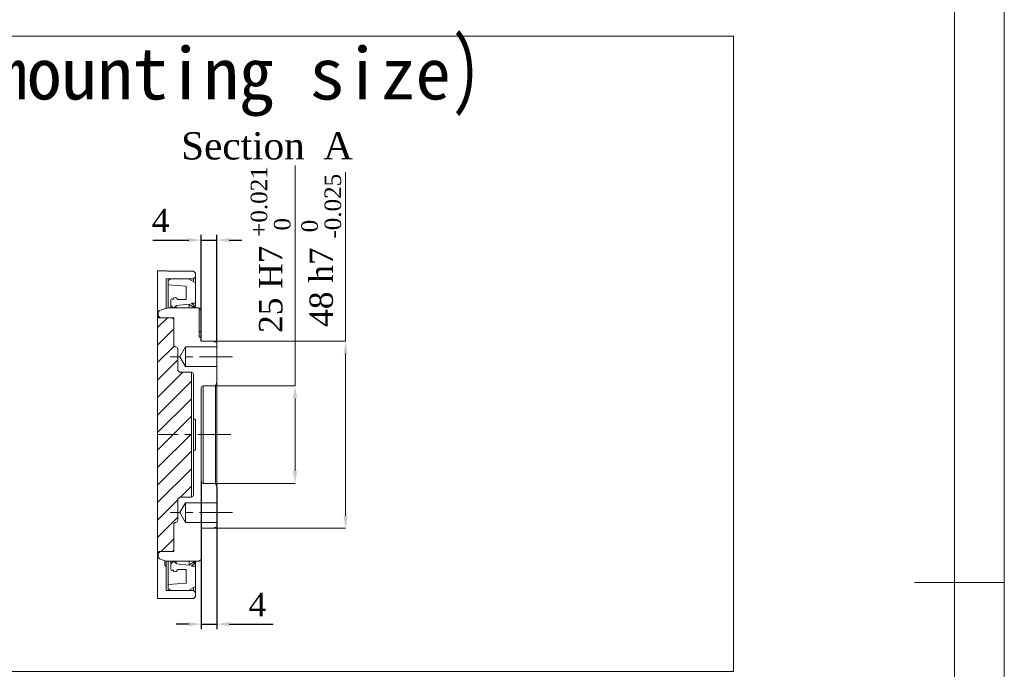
# Model space of a CAD drawing. Header units: millimetres. Extents: x 739 to 2419, y 424 to 1092.
# Tile 49 of 59: x 2229 to 2419, y 790 to 915. Entities that reach past the tile are written whole.
import ezdxf

# ---------------------------------------------------------------- set-up
doc = ezdxf.new("R2010")
doc.units = ezdxf.units.MM
doc.header["$PDSIZE"] = -1
doc.linetypes.add('CENTERX2', pattern=[20.32, 12.7, -2.54, 2.54, -2.54])
for name, color, linetype in [('2细线层', 4, 'Continuous'), ('5剖面线层', 2, 'Continuous'), ('6文字层', 3, 'Continuous')]:
    doc.layers.add(name, color=color, linetype=linetype)
doc.layers.add('5', color=7, linetype='Continuous', lineweight=35)
doc.styles.add('PC_TEXTSTYLE', font='ISOCP.SHX', dxfattribs={"width": 0.707, "bigfont": 'GBCBIG.SHX'})
doc.styles.add('SLDTEXTSTYLE0', font='TXT', dxfattribs={"width": 0.7})
doc.styles.get("Standard").update_dxf_attribs({"font": 'times.ttf'})
doc.dimstyles.new('ISO-25', dxfattribs={"dimtxt": 3.5, "dimasz": 2.5, "dimexe": 1.25, "dimexo": 0.625, "dimtad": 1, "dimdec": 0, "dimlfac": 6.8399, "dimtxsty": 'Standard', "dimcen": 2.5, "dimadec": 0, "dimazin": 0, "dimtfac": 1, "dimtmove": 0, "dimatfit": 3, "dimfxl": 1, "dimarcsym": 0})
doc.dimstyles.new('SLDDIMSTYLE3', dxfattribs={"dimtxt": 3.5, "dimasz": 2.4, "dimexe": 0, "dimexo": 0.0625, "dimgap": 0.875, "dimtad": 2, "dimlfac": 2, "dimrnd": 1e-09, "dimzin": 12, "dimdsep": 46, "dimtxsty": 'SLDTEXTSTYLE0', "dimsah": 1, "dimcen": 0.09, "dimadec": 0, "dimazin": 3, "dimtfac": 1, "dimtdec": 3, "dimtofl": 0, "dimtmove": 0, "dimatfit": 3, "dimfxl": 1, "dimfrac": 2, "dimtolj": 1, "dimtzin": 12, "dimlwd": 5, "dimlwe": 5, "dimarcsym": 0})

# ---------------------------------------------------------------- blocks, each defined once
blk = doc.blocks.new('*D133')
at = {"layer": '5', "color": 0, "lineweight": 5}
for p, q in [((2282.13, 844.58), (2282.13, 887.02)), ((2266.86, 844.58), (2282.13, 844.58)), ((2282.13, 828.23), (2282.13, 842.18)), ((2266.86, 825.83), (2282.13, 825.83))]:
    blk.add_line(p, q, dxfattribs=at)
at = {"layer": '5', "color": 0}
for points in [[(2282.53, 842.18), (2281.73, 842.18), (2282.13, 844.58)], [(2281.73, 828.23), (2282.53, 828.23), (2282.13, 825.83)]]:
    blk.add_solid(points, dxfattribs=at)
at = {"layer": 'Defpoints', "color": 0}
for p in [(2266.79, 844.58), (2282.13, 844.58), (2266.79, 825.83)]:
    blk.add_point(p, dxfattribs=at)
at = {"layer": '5', "color": 0, "lineweight": 5, "insert": (2277.43, 870.82), "char_height": 4.5, "attachment_point": 5, "rotation": 90}
blk.add_mtext('\\A1;{\\A1;25{}{{\\C3; H7 {\\H2x;}{\\A2;\\C2;\\H0.71x;\\S+0.021^  0;}}}}', dxfattribs=at)
blk = doc.blocks.new('*D134')
at = {"layer": '5', "color": 0, "lineweight": 5}
for p, q in [((2291.86, 853.2), (2291.86, 885.74)), ((2266.38, 853.2), (2291.86, 853.2)), ((2291.86, 819.6), (2291.86, 850.8)), ((2266.38, 817.2), (2291.86, 817.2))]:
    blk.add_line(p, q, dxfattribs=at)
at = {"layer": '5', "color": 0}
for points in [[(2292.26, 850.8), (2291.46, 850.8), (2291.86, 853.2)], [(2291.46, 819.6), (2292.26, 819.6), (2291.86, 817.2)]]:
    blk.add_solid(points, dxfattribs=at)
at = {"layer": 'Defpoints', "color": 0}
for p in [(2266.32, 853.2), (2291.86, 853.2), (2266.32, 817.2)]:
    blk.add_point(p, dxfattribs=at)
at = {"layer": '5', "color": 0, "lineweight": 5, "insert": (2287.16, 870.67), "char_height": 4.5, "attachment_point": 5, "rotation": 90}
blk.add_mtext('\\A1;{\\A1;48{}{{\\C3; h7 {\\H2x;}{\\A2;\\C2;\\H0.71x;\\S 0^ -0.025;}}}}', dxfattribs=at)
blk = doc.blocks.new('*D135')
at = {"color": 0, "lineweight": -2}
for p, q in [((2264.07, 853.2), (2264.07, 873.65)), ((2267.07, 852.93), (2267.07, 873.65)), ((2254.75, 872.65), (2259.27, 872.65)), ((2259.27, 872.65), (2261.67, 872.65)), ((2264.07, 872.65), (2267.07, 872.65)), ((2269.47, 872.65), (2271.87, 872.65))]:
    blk.add_line(p, q, dxfattribs=at)
at = {"color": 0}
for points in [[(2261.67, 872.25), (2261.67, 873.05), (2264.07, 872.65)], [(2269.47, 873.05), (2269.47, 872.25), (2267.07, 872.65)]]:
    blk.add_solid(points, dxfattribs=at)
at = {"layer": 'Defpoints', "color": 0}
for p in [(2267.07, 872.65), (2264.07, 853.2), (2267.07, 852.93)]:
    blk.add_point(p, dxfattribs=at)
at = {"color": 0, "lineweight": 5, "insert": (2256.25, 876.43), "char_height": 4.5, "attachment_point": 5}
blk.add_mtext('4', dxfattribs=at)
blk = doc.blocks.new('*D136')
at = {"color": 0, "lineweight": -2}
for p, q in [((2264.07, 826.2), (2264.07, 797.74)), ((2267.07, 825.08), (2267.07, 797.74)), ((2261.67, 798.74), (2259.27, 798.74)), ((2264.07, 798.74), (2267.07, 798.74)), ((2269.47, 798.74), (2277.9, 798.74))]:
    blk.add_line(p, q, dxfattribs=at)
at = {"color": 0}
for points in [[(2261.67, 798.34), (2261.67, 799.14), (2264.07, 798.74)], [(2269.47, 799.14), (2269.47, 798.34), (2267.07, 798.74)]]:
    blk.add_solid(points, dxfattribs=at)
at = {"layer": 'Defpoints', "color": 0}
for p in [(2264.07, 826.2), (2267.07, 825.08), (2267.07, 798.74)]:
    blk.add_point(p, dxfattribs=at)
at = {"color": 0, "lineweight": 5, "insert": (2274.88, 802.51), "char_height": 4.5, "attachment_point": 5}
blk.add_mtext('4', dxfattribs=at)

msp = doc.modelspace()

# ---------------------------------------------------------------- hatches: boundary and pattern name
at = {"layer": '5剖面线层', "lineweight": 5}
h = msp.add_hatch(dxfattribs=at)
h.set_pattern_fill('ANSI31', color=256, scale=0.75)
h.set_pattern_definition([(45, (1952.469, 710.8859), (-1.683798, 1.683798), [])])
h.paths.add_polyline_path([(2255.66177, 812.704748), (2255.66177, 857.704749), (2256.190947, 857.704749), (2258.515953, 857.704749), (2258.815958, 857.404749), (2258.815958, 852.304749), (2259.040951, 852.079749), (2259.190953, 852.079749, -0.4142055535), (2259.565949, 851.704749), (2259.565949, 847.579749), (2259.940966, 847.204749), (2262.190959, 847.204749), (2262.190959, 823.204749), (2259.940966, 823.204749), (2259.565949, 822.829748), (2259.565949, 818.704749, -0.4142098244), (2259.190953, 818.329749), (2259.040951, 818.329749), (2258.815958, 818.104748), (2258.815958, 813.004748), (2258.515953, 812.704748), (2256.190947, 812.704748)])

# ---------------------------------------------------------------- linework, layer by layer
at = {"color": 7, "linetype": 'Continuous', "lineweight": 5}
for p, q in [((2255.66177, 866.704749), (2257.315955, 866.704749)), ((2258.440963, 866.684652), (2262.565955, 866.684652)), ((2262.565955, 866.684652), (2262.920632, 866.329748)), ((2262.94095, 866.329748), (2262.94095, 865.579748)), ((2262.565955, 865.204749), (2257.315955, 865.204749)), ((2257.315955, 865.204749), (2257.315955, 864.162659)), ((2257.315955, 861.687659), (2257.315955, 864.162659)), ((2257.69095, 864.863809), (2258.215948, 865.204749)), ((2257.69095, 864.060239), (2257.69095, 864.863809)), ((2258.215948, 865.204749), (2261.628456, 865.204749)), ((2261.628456, 865.204749), (2262.94095, 864.446977)), ((2262.94095, 865.579748), (2262.565955, 865.204749)), ((2262.565955, 864.663483), (2262.565955, 865.204749)), ((2262.94095, 865.579748), (2262.94095, 864.446977)), ((2262.94095, 864.446977), (2262.94095, 860.487159)), ((2261.190965, 863.754028), (2257.69095, 864.060239)), ((2257.69095, 859.579644), (2257.69095, 864.060239)), ((2261.190965, 861.186892), (2261.190965, 863.754028)), ((2257.315955, 861.687659), (2257.315955, 860.554748)), ((2257.315955, 860.554748), (2257.315955, 859.544496)), ((2258.215948, 860.052249), (2258.215948, 861.130642)), ((2261.774032, 860.343879), (2259.270615, 860.036499)), ((2259.473435, 861.186892), (2261.190965, 861.186892)), ((2261.774032, 859.579748), (2261.774032, 860.343879)), ((2262.560076, 859.729748), (2261.774032, 860.343879)), ((2262.94095, 860.487159), (2262.199744, 860.487159)), ((2262.199744, 860.487159), (2262.790947, 860.025252)), ((2262.94095, 859.579748), (2262.94095, 860.487159)), ((2255.815952, 858.771216), (2255.815952, 858.079748)), ((2256.062693, 859.1236), (2256.94315, 859.444057)), ((2263.690962, 859.579748), (2257.712699, 859.579748)), ((2258.666671, 859.601533), (2258.215948, 860.052249)), ((2258.215948, 859.579748), (2258.215948, 860.052249)), ((2258.666671, 859.579748), (2258.666671, 859.601533)), ((2259.232729, 859.947249), (2258.76484, 859.594668)), ((2258.76484, 859.579748), (2258.76484, 859.594668)), ((2259.270615, 860.036499), (2259.232729, 859.947249)), ((2259.232729, 859.579748), (2259.232729, 859.947249)), ((2259.270615, 859.579748), (2259.270615, 860.036499)), ((2262.790947, 860.025252), (2262.560076, 859.729748)), ((2262.560076, 859.579748), (2262.560076, 859.729748)), ((2262.790947, 859.579748), (2262.790947, 860.025252)), ((2263.690962, 853.954749), (2263.690962, 859.579748)), ((2264.065958, 859.178367), (2263.690962, 859.553773)), ((2264.065958, 859.178367), (2264.065958, 855.079749)), ((2255.66177, 857.704749), (2258.515953, 857.704749)), ((2256.190947, 857.704749), (2255.815952, 858.079748)), ((2255.815952, 857.704749), (2255.815952, 858.079748)), ((2256.190947, 857.704749), (2258.815958, 857.704749)), ((2258.515953, 857.704749), (2258.815958, 857.404749)), ((2258.815958, 857.704749), (2258.815958, 852.304749)), ((2258.815958, 856.054749), (2258.815958, 857.404749)), ((2258.815958, 853.242249), (2258.815958, 854.854748)), ((2263.690962, 855.079749), (2264.065958, 855.079749)), ((2264.065958, 855.079749), (2264.065958, 853.954749)), ((2263.690962, 853.954749), (2264.065958, 853.954749)), ((2264.065958, 853.204749), (2264.065958, 853.954749)), ((2266.315951, 853.204749), (2264.065958, 853.204749)), ((2266.315951, 853.204749), (2267.065964, 852.931771)), ((2267.065964, 852.079749), (2267.065964, 852.931771)), ((2259.040951, 852.079749), (2258.815958, 852.304749)), ((2259.040951, 852.079749), (2259.190953, 852.079749)), ((2259.565949, 851.704749), (2259.565949, 847.579749)), ((2259.939334, 850.204749), (2261.065952, 852.079749)), ((2261.065952, 852.079749), (2267.065964, 852.079749)), ((2261.065952, 848.329749), (2261.065952, 852.079749)), ((2267.065964, 848.329749), (2267.065964, 852.079749)), ((2261.065952, 848.329749), (2259.939334, 850.204749)), ((2259.940966, 847.204749), (2259.565949, 847.579749)), ((2259.940966, 847.204749), (2262.190959, 847.204749)), ((2267.065964, 848.329749), (2261.065952, 848.329749)), ((2262.190959, 823.204749), (2262.190959, 847.204749)), ((2267.065964, 845.329749), (2267.065964, 848.329749)), ((2262.565955, 846.829749), (2262.565955, 838.204749)), ((2267.065964, 845.329749), (2266.792982, 844.579749)), ((2267.065964, 845.329749), (2267.065964, 825.079748)), ((2264.065958, 844.204749), (2264.065958, 826.204749)), ((2264.440953, 844.579749), (2266.792982, 844.579749)), ((2264.440953, 844.579749), (2264.440953, 825.829749)), ((2266.792982, 825.829749), (2266.792982, 844.579749)), ((2262.565955, 838.204749), (2262.94095, 838.204749)), ((2262.565955, 838.204749), (2262.565955, 832.204749)), ((2262.94095, 832.204749), (2262.94095, 838.204749)), ((2262.565955, 832.204749), (2262.565955, 823.579748)), ((2262.94095, 832.204749), (2262.565955, 832.204749)), ((2266.792982, 825.829749), (2264.440953, 825.829749)), ((2266.792982, 825.829749), (2267.065964, 825.079748)), ((2267.065964, 822.079749), (2267.065964, 825.079748)), ((2259.565949, 822.829748), (2259.940966, 823.204749)), ((2259.565949, 822.829748), (2259.565949, 818.704749)), ((2262.190959, 823.204749), (2259.940966, 823.204749)), ((2259.939334, 820.204748), (2261.065952, 822.079749)), ((2261.065952, 822.079749), (2267.065964, 822.079749)), ((2261.065952, 818.329749), (2261.065952, 822.079749)), ((2267.065964, 818.329749), (2267.065964, 822.079749)), ((2261.065952, 818.329749), (2259.939334, 820.204748)), ((2258.815958, 818.104748), (2259.040951, 818.329749)), ((2258.815958, 818.104748), (2258.815958, 812.704748)), ((2258.815958, 815.554749), (2258.815958, 817.167249)), ((2259.190953, 818.329749), (2259.040951, 818.329749)), ((2267.065964, 818.329749), (2261.065952, 818.329749)), ((2264.065958, 817.204749), (2266.315951, 817.204749)), ((2264.065958, 811.204748), (2264.065958, 817.204749)), ((2267.065964, 817.477725), (2266.315951, 817.204749)), ((2267.065964, 817.477725), (2267.065964, 818.329749)), ((2258.815958, 813.004748), (2258.515953, 812.704748)), ((2258.815958, 813.004748), (2258.815958, 814.354748)), ((2258.515953, 812.704748), (2255.66177, 812.704748)), ((2255.815952, 812.329748), (2256.190947, 812.704748)), ((2255.815952, 812.329748), (2255.815952, 812.704748)), ((2255.815952, 812.329748), (2255.815952, 811.638283)), ((2256.94315, 810.965439), (2256.062693, 811.285896)), ((2258.815958, 812.704748), (2256.190947, 812.704748)), ((2264.065958, 811.204748), (2263.690962, 810.829747)), ((2257.090963, 810.079749), (2257.090963, 810.917355)), ((2257.090963, 810.079749), (2257.315955, 809.854748)), ((2257.315955, 810.865002), (2257.315955, 809.854748)), ((2257.315955, 809.854748), (2257.315955, 808.721839)), ((2257.69095, 806.34926), (2257.69095, 810.829854)), ((2257.712699, 810.829747), (2263.690962, 810.829747)), ((2258.215948, 810.357248), (2258.215948, 810.829747)), ((2258.215948, 810.357248), (2258.666671, 810.807966)), ((2258.215948, 809.278855), (2258.215948, 810.357248)), ((2258.666671, 810.807966), (2258.666671, 810.829747)), ((2258.76484, 810.814828), (2258.76484, 810.829747)), ((2258.76484, 810.814828), (2259.232729, 810.462249)), ((2259.232729, 810.462249), (2259.232729, 810.829747)), ((2259.232729, 810.462249), (2259.270615, 810.372998)), ((2259.270615, 810.372998), (2259.270615, 810.829747)), ((2259.270615, 810.372998), (2261.774032, 810.065617)), ((2261.190965, 809.222607), (2259.473435, 809.222607)), ((2261.190965, 806.65547), (2261.190965, 809.222607)), ((2261.774032, 810.065617), (2261.774032, 810.829747)), ((2261.774032, 810.065617), (2262.560076, 810.679748)), ((2262.790947, 810.384244), (2262.199744, 809.922337)), ((2262.199744, 809.922337), (2262.94095, 809.922337)), ((2262.560076, 810.679748), (2262.560076, 810.829747)), ((2262.560076, 810.679748), (2262.790947, 810.384244)), ((2262.790947, 810.384244), (2262.790947, 810.829747)), ((2262.94095, 809.922337), (2262.94095, 810.829747)), ((2262.94095, 809.922337), (2262.94095, 805.962522)), ((2257.315955, 806.246839), (2257.315955, 808.721839)), ((2257.315955, 806.246839), (2257.315955, 805.20475)), ((2257.69095, 806.34926), (2261.190965, 806.65547)), ((2257.69095, 805.545687), (2257.69095, 806.34926)), ((2258.215948, 805.20475), (2257.69095, 805.545687)), ((2262.94095, 805.962522), (2261.628456, 805.20475)), ((2262.565955, 805.20475), (2262.565955, 805.746014)), ((2262.94095, 805.962522), (2262.94095, 804.829749)), ((2262.565955, 803.70475), (2255.66177, 803.70475)), ((2257.315955, 805.20475), (2262.565955, 805.20475)), ((2261.628456, 805.20475), (2258.215948, 805.20475)), ((2262.565955, 805.20475), (2262.94095, 804.829749)), ((2262.94095, 804.079748), (2262.565955, 803.70475)), ((2262.94095, 804.829749), (2262.94095, 804.079748))]:
    msp.add_line(p, q, dxfattribs=at)
at = {"lineweight": 5}
msp.add_line((2255.66177, 803.70475), (2255.66177, 866.704749), dxfattribs=at)
at = {"color": 3, "lineweight": 5}
msp.add_lwpolyline([(2034.624306, 911.918033), (2366.520641, 911.918033), (2366.520641, 789.622556), (2034.624306, 789.622556)], close=True, dxfattribs=at)
at = {"color": 7, "linetype": 'Continuous', "lineweight": 5}
for centre, radius, start, end in [((2258.425949, 861.13064), 0.210001, 5.12277082, 179.99943923), ((2259.053434, 861.18689), 0.420001, 0.0002227, 185.1223685), ((2256.190941, 858.771223), 0.374989, 109.99908341, 180.00108446), ((2257.712703, 857.329709), 2.250039, 90.00012115, 109.99984134), ((2258.719704, 859.654567), 0.075001, 225.00070124, 306.9991315), ((2259.190946, 851.704746), 0.375003, 0.00040982, 89.99884312), ((2262.190952, 846.829746), 0.375002, 0.00037209, 89.99893421), ((2264.44096, 844.204746), 0.375002, 90.00111133, 179.99962238), ((2264.44096, 826.204751), 0.375003, 180.0003031, 269.99884312), ((2262.190952, 823.579752), 0.375003, 270.00115688, 359.99948345), ((2259.190948, 818.704749), 0.375, 270.0007925, 0.00006127), ((2256.190948, 811.638278), 0.374996, 179.99926523, 250.00014002), ((2257.712719, 813.079876), 2.250128, 250.00055909, 269.99947841), ((2258.425949, 809.278856), 0.210001, 180.00017962, 354.87722918), ((2259.053434, 809.222607), 0.420001, 174.87781356, 359.99997639), ((2258.719703, 810.754924), 0.075005, 53.00201845, 134.9949033)]:
    msp.add_arc(centre, radius, start, end, dxfattribs=at)
msp.add_open_spline([(2257.315955, 866.704749), (2257.337077, 866.704008), (2257.419174, 866.701128), (2257.595277, 866.695727), (2257.866732, 866.689387), (2258.159647, 866.685308), (2258.358544, 866.684844), (2258.440963, 866.684652)], degree=3, knots=[0, 0, 0, 0, 0.056348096, 0.2190113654, 0.4697230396, 0.7802636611, 1, 1, 1, 1], dxfattribs=at)
at = {"layer": '5', "lineweight": 5}
for p, q in [((2418.624306, 521.639842), (2418.624306, 1091.878042)), ((2409.024337, 531.239811), (2409.024337, 1082.278072))]:
    msp.add_line(p, q, dxfattribs=at)
at = {"layer": '5', "linetype": 'CENTERX2', "lineweight": 5, "ltscale": 0.5}
for p, q in [((2270.065947, 850.204749), (2258.084453, 850.204749)), ((2270.065947, 820.204748), (2258.065968, 820.204748))]:
    msp.add_line(p, q, dxfattribs=at)
at = {"layer": '5', "color": 1, "linetype": 'CENTERX2', "lineweight": 5, "ltscale": 0.5}
msp.add_line((2269.792988, 835.204749), (2255.66177, 835.204749), dxfattribs=at)
at = {"layer": '5', "color": 7, "lineweight": 5}
for p, q in [((2410.94433, 806.758942), (2401.344361, 806.758942)), ((2418.624306, 806.758942), (2410.94433, 806.758942))]:
    msp.add_line(p, q, dxfattribs=at)

# ---------------------------------------------------------------- texts
at = {"layer": '2细线层', "color": 0, "lineweight": 5, "insert": (2062.062614, 911.70933), "char_height": 12, "width": 425.38727198, "attachment_point": 1, "style": 'PC_TEXTSTYLE'}
msp.add_mtext('{\\fSimSun|b0|i0|c134|p0;末端法兰安装图(\\f宋体|b0|i0|c134|p0;\\H0.833333x;\\W1;\\C256;End flange mounting size\\fSimSun|b0|i0|c134|p0;\\H1.2x;\\W0.707;\\C0;)}', dxfattribs=at)
at = {"layer": '6文字层', "lineweight": 5, "insert": (2260.210096, 893.410602), "char_height": 5.25, "width": 35.81841626, "attachment_point": 1}
msp.add_mtext('{\\fTimes New Roman|b0|i0|c0|p2;Section\\f宋体|b0|i0|c134|p2; \\fTimes New Roman|b0|i0|c0|p0;A}', dxfattribs=at)

# ---------------------------------------------------------------- dimensions: what is measured, and where the dimension line sits
at = {"lineweight": 5}
dim = msp.add_linear_dim(base=(2267.065964, 872.651379), p1=(2264.065958, 853.204749), p2=(2267.065964, 852.931771), text='4', dimstyle='ISO-25', override={"dimtxt": 4.5, "dimasz": 2.4, "dimexe": 1, "dimexo": 0, "dimgap": 1.524, "dimtad": 1, "dimtih": 1, "dimtoh": 1, "dimdec": 2, "dimlfac": 5, "dimzin": 0, "dimpost": '<>', "dimse1": 0, "dimse2": 0, "dimsd1": 0, "dimsd2": 0, "dimadec": 2, "dimtdec": 3, "dimtofl": 1, "dimtvp": 0.1, "dimtzin": 0}, dxfattribs=at)
dim.commit()
dim.dimension.update_dxf_attribs({"geometry": '*D135', "text_midpoint": (2256.247906, 872.651379), "dimtype": 160})
dim = msp.add_linear_dim(base=(2267.065964, 798.73958), p1=(2264.065958, 826.204749), p2=(2267.065964, 825.079748), text='4', dimstyle='ISO-25', override={"dimtxt": 4.5, "dimasz": 2.4, "dimexe": 1, "dimexo": 0, "dimgap": 1.524, "dimtad": 1, "dimjust": 0, "dimtih": 1, "dimtoh": 1, "dimdec": 2, "dimlfac": 5, "dimzin": 0, "dimpost": '<>', "dimse1": 0, "dimse2": 0, "dimsd1": 0, "dimsd2": 0, "dimadec": 2, "dimtdec": 3, "dimtofl": 1, "dimtvp": 0.1, "dimtzin": 0}, dxfattribs=at)
dim.commit()
dim.dimension.update_dxf_attribs({"geometry": '*D136', "text_midpoint": (2274.884016, 802.51358)})
at = {"layer": '5', "lineweight": 5}
for base, p1, p2, text, picture, middle in [((2282.128228, 844.579749), (2266.792982, 825.829749), (2266.792982, 844.579749), '{\\A1;25{}{{\\C3; H7 {\\H2x;}{\\A2;\\C2;\\H0.71x;\\S+0.021^  0;}}}}', '*D133', (2282.128228, 870.817954)), ((2291.857751, 853.204749), (2266.315951, 817.204749), (2266.315951, 853.204749), '{\\A1;48{}{{\\C3; h7 {\\H2x;}{\\A2;\\C2;\\H0.71x;\\S 0^ -0.025;}}}}', '*D134', (2291.857751, 870.67089))]:
    dim = msp.add_linear_dim(base=base, p1=p1, p2=p2, angle=90, text=text, dimstyle='SLDDIMSTYLE3', override={"dimtxt": 4.5, "dimtad": 1, "dimdec": 0, "dimpost": '<>', "dimtxsty": 'Standard', "dimtvp": 0.1, "dimfrac": 0}, dxfattribs=at)
    dim.commit()
    dim.dimension.update_dxf_attribs({"geometry": picture, "text_midpoint": middle, "dimtype": 160})

doc.saveas('drawing.dxf')
